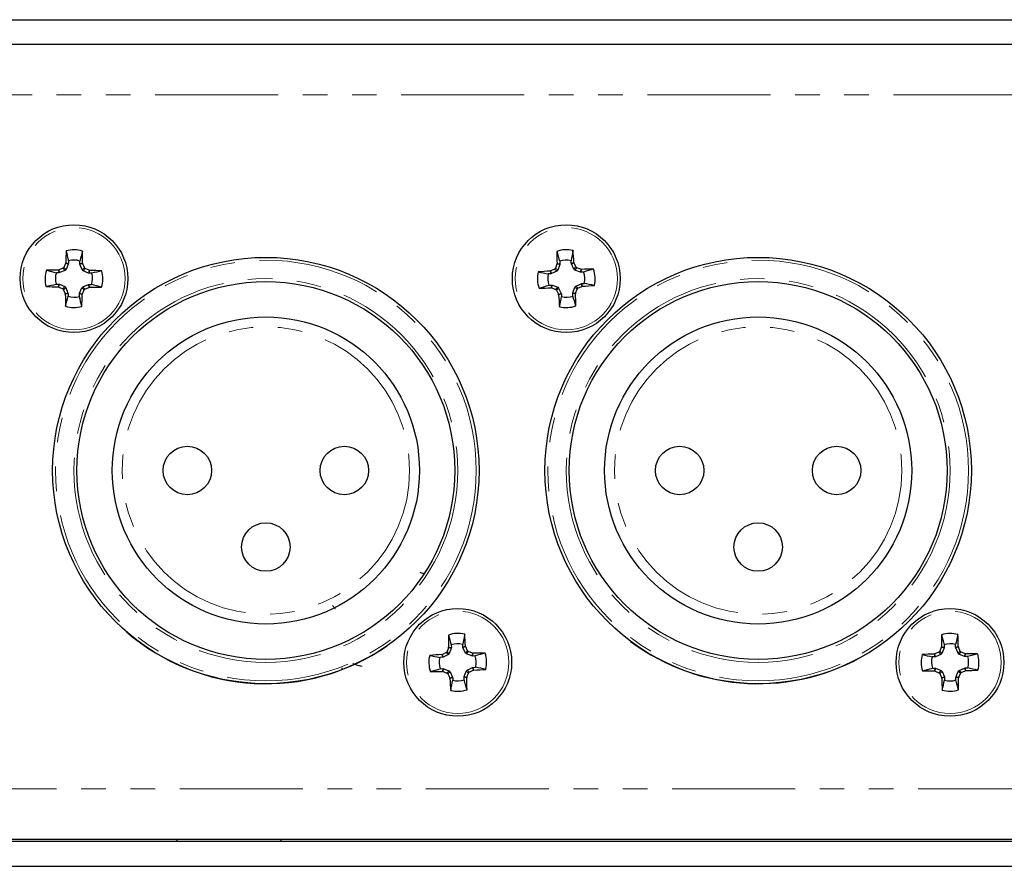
# Paper-space layout '_Back' of a CAD drawing. Header units: millimetres. Extents: x -153 to 329, y 18 to 62.
# Tile 4 of 6: x 79 to 130, y 18 to 62. Entities that reach past the tile are written whole.
import ezdxf

# ---------------------------------------------------------------- set-up
doc = ezdxf.new("R2010")
doc.units = ezdxf.units.MM
doc.linetypes.add('PHANTOM', pattern=[12.7, 6.35, -1.27, 1.27, -1.27, 1.27, -1.27])

psp = doc.layouts.new('_Back')

# ---------------------------------------------------------------- linework, layer by layer
at = {"color": 7, "linetype": 'Continuous', "lineweight": 25}
for p, q in [((-151.837, 61.766), (328.223, 61.766)), ((-134.057, 60.496), (310.443, 60.496)), ((81.821, 49.32), (81.819, 49.188)), ((82.406, 49.181), (82.408, 49.312)), ((107.163, 49.3), (107.17, 49.168)), ((107.756, 49.199), (107.749, 49.33)), ((81.534, 48.939), (81.333, 48.856)), ((81.643, 48.826), (81.359, 48.713)), ((81.67, 49.185), (81.582, 48.986)), ((81.692, 48.874), (81.643, 48.826)), ((81.812, 49.154), (81.692, 48.874)), ((81.819, 49.188), (81.812, 49.154)), ((82.412, 49.147), (82.406, 49.181)), ((82.526, 48.863), (82.412, 49.147)), ((82.573, 48.814), (82.526, 48.863)), ((82.638, 48.972), (82.556, 49.173)), ((82.854, 48.694), (82.573, 48.814)), ((82.884, 48.836), (82.685, 48.924)), ((106.9, 48.901), (106.705, 48.806)), ((107.017, 48.796), (106.741, 48.665)), ((107.02, 49.155), (106.946, 48.951)), ((107.062, 48.846), (107.017, 48.796)), ((107.165, 49.134), (107.062, 48.846)), ((107.17, 49.168), (107.165, 49.134)), ((107.764, 49.165), (107.756, 49.199)), ((107.895, 48.889), (107.764, 49.165)), ((107.946, 48.844), (107.895, 48.889)), ((108, 49.005), (107.905, 49.201)), ((108.234, 48.741), (107.946, 48.844)), ((108.255, 48.885), (108.051, 48.96)), ((81.325, 48.707), (81.194, 48.708)), ((81.359, 48.713), (81.325, 48.707)), ((82.888, 48.687), (82.854, 48.694)), ((83.019, 48.685), (82.888, 48.687)), ((106.707, 48.656), (106.576, 48.649)), ((106.741, 48.665), (106.707, 48.656)), ((108.268, 48.736), (108.234, 48.741)), ((108.399, 48.743), (108.268, 48.736)), ((81.186, 48.122), (81.318, 48.12)), ((81.318, 48.12), (81.352, 48.113)), ((81.321, 47.97), (81.52, 47.883)), ((81.352, 48.113), (81.632, 47.992)), ((81.567, 47.834), (81.65, 47.633)), ((81.632, 47.992), (81.68, 47.944)), ((81.68, 47.944), (81.793, 47.66)), ((82.393, 47.652), (82.514, 47.933)), ((82.514, 47.933), (82.562, 47.98)), ((82.536, 47.622), (82.623, 47.821)), ((82.562, 47.98), (82.846, 48.093)), ((82.672, 47.868), (82.873, 47.95)), ((82.846, 48.093), (82.88, 48.1)), ((82.88, 48.1), (83.012, 48.098)), ((106.606, 48.063), (106.738, 48.07)), ((106.738, 48.07), (106.772, 48.065)), ((106.751, 47.921), (106.955, 47.846)), ((106.772, 48.065), (107.06, 47.963)), ((107.005, 47.801), (107.1, 47.606)), ((107.06, 47.963), (107.11, 47.917)), ((107.11, 47.917), (107.241, 47.641)), ((107.841, 47.672), (107.943, 47.96)), ((107.943, 47.96), (107.989, 48.01)), ((107.985, 47.651), (108.06, 47.855)), ((107.989, 48.01), (108.265, 48.142)), ((108.105, 47.905), (108.3, 48.001)), ((108.265, 48.142), (108.298, 48.15)), ((108.298, 48.15), (108.429, 48.157)), ((81.793, 47.66), (81.799, 47.626)), ((81.799, 47.626), (81.798, 47.494)), ((82.384, 47.487), (82.386, 47.618)), ((82.386, 47.618), (82.393, 47.652)), ((107.241, 47.641), (107.25, 47.608)), ((107.25, 47.608), (107.257, 47.476)), ((107.836, 47.638), (107.841, 47.672)), ((107.843, 47.507), (107.836, 47.638)), ((101.572, 29.503), (101.577, 29.372)), ((102.163, 29.396), (102.158, 29.527)), ((127, 29.513), (127.001, 29.381)), ((127.588, 29.388), (127.586, 29.519)), ((101.305, 29.107), (101.109, 29.014)), ((101.421, 29.001), (101.143, 28.872)), ((101.428, 29.36), (101.351, 29.157)), ((101.467, 29.05), (101.421, 29.001)), ((101.572, 29.337), (101.467, 29.05)), ((101.577, 29.372), (101.572, 29.337)), ((102.172, 29.362), (102.163, 29.396)), ((102.3, 29.085), (102.172, 29.362)), ((102.35, 29.039), (102.3, 29.085)), ((102.406, 29.201), (102.313, 29.397)), ((102.637, 28.934), (102.35, 29.039)), ((102.659, 29.078), (102.456, 29.155)), ((126.721, 29.125), (126.522, 29.038)), ((126.833, 29.015), (126.552, 28.895)), ((126.851, 29.374), (126.769, 29.173)), ((126.881, 29.064), (126.833, 29.015)), ((126.995, 29.347), (126.881, 29.064)), ((127.001, 29.381), (126.995, 29.347)), ((127.595, 29.354), (127.588, 29.388)), ((127.715, 29.073), (127.595, 29.354)), ((127.763, 29.025), (127.715, 29.073)), ((127.825, 29.185), (127.738, 29.384)), ((128.047, 28.911), (127.763, 29.025)), ((128.074, 29.054), (127.873, 29.137)), ((101.11, 28.864), (100.978, 28.858)), ((101.143, 28.872), (101.11, 28.864)), ((102.671, 28.929), (102.637, 28.934)), ((102.803, 28.934), (102.671, 28.929)), ((126.518, 28.888), (126.387, 28.887)), ((126.552, 28.895), (126.518, 28.888)), ((128.081, 28.905), (128.047, 28.911)), ((128.212, 28.906), (128.081, 28.905)), ((95.94, 28.231), (95.94, 28.314)), ((101.003, 28.272), (101.134, 28.278)), ((101.134, 28.278), (101.168, 28.272)), ((101.146, 28.128), (101.349, 28.052)), ((101.168, 28.272), (101.455, 28.167)), ((101.399, 28.006), (101.492, 27.81)), ((101.455, 28.167), (101.505, 28.121)), ((101.505, 28.121), (101.634, 27.844)), ((102.234, 27.869), (102.339, 28.156)), ((102.339, 28.156), (102.385, 28.206)), ((102.378, 27.846), (102.454, 28.05)), ((102.385, 28.206), (102.662, 28.334)), ((102.5, 28.1), (102.696, 28.193)), ((102.662, 28.334), (102.696, 28.343)), ((102.696, 28.343), (102.827, 28.348)), ((126.393, 28.3), (126.525, 28.302)), ((126.525, 28.302), (126.559, 28.295)), ((126.532, 28.152), (126.732, 28.069)), ((126.559, 28.295), (126.842, 28.181)), ((126.781, 28.022), (126.868, 27.823)), ((126.842, 28.181), (126.891, 28.134)), ((126.891, 28.134), (127.011, 27.853)), ((127.611, 27.859), (127.725, 28.143)), ((127.725, 28.143), (127.772, 28.191)), ((127.754, 27.832), (127.837, 28.033)), ((127.772, 28.191), (128.053, 28.311)), ((127.884, 28.081), (128.083, 28.168)), ((128.053, 28.311), (128.087, 28.318)), ((128.087, 28.318), (128.219, 28.319)), ((101.634, 27.844), (101.642, 27.81)), ((101.642, 27.81), (101.648, 27.679)), ((102.228, 27.835), (102.234, 27.869)), ((102.234, 27.703), (102.228, 27.835)), ((127.011, 27.853), (127.018, 27.819)), ((127.018, 27.819), (127.019, 27.687)), ((127.604, 27.825), (127.611, 27.859)), ((127.606, 27.693), (127.604, 27.825)), ((-65.642, 19.369), (296.638, 19.369)), ((-64.842, 19.475), (295.838, 19.475)), ((87.405, 19.475), (87.405, 19.369)), ((92.79, 19.369), (92.79, 19.475)), ((-151.837, 18.078), (328.223, 18.078))]:
    psp.add_line(p, q, dxfattribs=at)
at = {"color": 7, "linetype": 'PHANTOM', "lineweight": 18}
for p, q in [((295.838, 57.896), (-64.842, 57.896)), ((81.325, 48.707), (81.299, 48.849)), ((81.333, 48.856), (81.359, 48.713)), ((81.643, 48.826), (81.534, 48.939)), ((81.582, 48.986), (81.692, 48.874)), ((81.812, 49.154), (81.67, 49.185)), ((81.677, 49.218), (81.819, 49.188)), ((82.406, 49.181), (82.549, 49.207)), ((82.556, 49.173), (82.412, 49.147)), ((82.526, 48.863), (82.638, 48.972)), ((82.685, 48.924), (82.573, 48.814)), ((82.854, 48.694), (82.884, 48.836)), ((82.918, 48.829), (82.888, 48.687)), ((106.707, 48.656), (106.672, 48.797)), ((106.705, 48.806), (106.741, 48.665)), ((107.017, 48.796), (106.9, 48.901)), ((106.946, 48.951), (107.062, 48.846)), ((107.165, 49.134), (107.02, 49.155)), ((107.026, 49.189), (107.17, 49.168)), ((107.756, 49.199), (107.896, 49.234)), ((107.905, 49.201), (107.764, 49.165)), ((107.895, 48.889), (108, 49.005)), ((108.051, 48.96), (107.946, 48.844)), ((108.234, 48.741), (108.255, 48.885)), ((108.289, 48.88), (108.268, 48.736)), ((81.288, 47.978), (81.318, 48.12)), ((81.352, 48.113), (81.321, 47.97)), ((81.52, 47.883), (81.632, 47.992)), ((81.68, 47.944), (81.567, 47.834)), ((82.623, 47.821), (82.514, 47.933)), ((82.562, 47.98), (82.672, 47.868)), ((82.873, 47.95), (82.846, 48.093)), ((82.88, 48.1), (82.907, 47.957)), ((106.717, 47.926), (106.738, 48.07)), ((106.772, 48.065), (106.751, 47.921)), ((106.955, 47.846), (107.06, 47.963)), ((107.11, 47.917), (107.005, 47.801)), ((108.06, 47.855), (107.943, 47.96)), ((107.989, 48.01), (108.105, 47.905)), ((108.3, 48.001), (108.265, 48.142)), ((108.298, 48.15), (108.334, 48.009)), ((81.65, 47.633), (81.793, 47.66)), ((81.799, 47.626), (81.657, 47.599)), ((82.528, 47.588), (82.386, 47.618)), ((82.393, 47.652), (82.536, 47.622)), ((107.1, 47.606), (107.241, 47.641)), ((107.25, 47.608), (107.109, 47.572)), ((107.98, 47.617), (107.836, 47.638)), ((107.841, 47.672), (107.985, 47.651)), ((101.11, 28.864), (101.076, 29.005)), ((101.109, 29.014), (101.143, 28.872)), ((101.421, 29.001), (101.305, 29.107)), ((101.351, 29.157), (101.467, 29.05)), ((101.572, 29.337), (101.428, 29.36)), ((101.434, 29.394), (101.577, 29.372)), ((102.163, 29.396), (102.305, 29.43)), ((102.313, 29.397), (102.172, 29.362)), ((102.3, 29.085), (102.406, 29.201)), ((102.456, 29.155), (102.35, 29.039)), ((102.637, 28.934), (102.659, 29.078)), ((102.694, 29.072), (102.671, 28.929)), ((126.518, 28.888), (126.489, 29.03)), ((126.522, 29.038), (126.552, 28.895)), ((126.833, 29.015), (126.721, 29.125)), ((126.769, 29.173), (126.881, 29.064)), ((126.995, 29.347), (126.851, 29.374)), ((126.858, 29.408), (127.001, 29.381)), ((127.588, 29.388), (127.73, 29.417)), ((127.738, 29.384), (127.595, 29.354)), ((127.715, 29.073), (127.825, 29.185)), ((127.873, 29.137), (127.763, 29.025)), ((128.047, 28.911), (128.074, 29.054)), ((128.108, 29.048), (128.081, 28.905)), ((101.112, 28.134), (101.134, 28.278)), ((101.168, 28.272), (101.146, 28.128)), ((101.349, 28.052), (101.455, 28.167)), ((101.505, 28.121), (101.399, 28.006)), ((102.454, 28.05), (102.339, 28.156)), ((102.385, 28.206), (102.5, 28.1)), ((102.696, 28.193), (102.662, 28.334)), ((102.696, 28.343), (102.73, 28.201)), ((126.498, 28.159), (126.525, 28.302)), ((126.559, 28.295), (126.532, 28.152)), ((126.732, 28.069), (126.842, 28.181)), ((126.891, 28.134), (126.781, 28.022)), ((127.837, 28.033), (127.725, 28.143)), ((127.772, 28.191), (127.884, 28.081)), ((128.083, 28.168), (128.053, 28.311)), ((128.087, 28.318), (128.117, 28.176)), ((101.492, 27.81), (101.634, 27.844)), ((101.642, 27.81), (101.501, 27.776)), ((102.372, 27.812), (102.228, 27.835)), ((102.234, 27.869), (102.378, 27.846)), ((126.868, 27.823), (127.011, 27.853)), ((127.018, 27.819), (126.876, 27.789)), ((127.747, 27.798), (127.604, 27.825)), ((127.611, 27.859), (127.754, 27.832)), ((-64.842, 22.076), (295.838, 22.076))]:
    psp.add_line(p, q, dxfattribs=at)
at = {"color": 7, "linetype": 'Continuous', "lineweight": 25}
for centre, radius in [((82.103, 48.403), 2.781), ((107.503, 48.403), 2.781), ((92.003, 38.503), 11), ((117.403, 38.503), 11), ((92.003, 38.503), 9.75), ((117.403, 38.503), 9.75), ((92.003, 38.503), 7.925), ((117.403, 38.503), 7.925), ((87.953, 38.503), 1.25), ((96.053, 38.503), 1.25), ((113.353, 38.503), 1.25), ((121.453, 38.503), 1.25), ((92.003, 34.553), 1.25), ((117.403, 34.553), 1.25), ((101.903, 28.603), 2.781), ((127.303, 28.603), 2.781)]:
    psp.add_circle(centre, radius, dxfattribs=at)
at = {"color": 7, "linetype": 'PHANTOM', "lineweight": 18}
for centre, radius in [((82.103, 48.403), 2.639), ((107.503, 48.403), 2.639), ((92.003, 38.503), 10.85), ((117.403, 38.503), 10.85), ((92.003, 38.503), 9.9), ((117.403, 38.503), 9.9), ((92.003, 38.503), 7.417), ((117.403, 38.503), 7.417), ((101.903, 28.603), 2.639), ((127.303, 28.603), 2.639)]:
    psp.add_circle(centre, radius, dxfattribs=at)
at = {"color": 7, "linetype": 'Continuous', "lineweight": 25}
for centre, radius, start, end in [((126.178, 47.911), 44.519, 177.5189, 178.3175), ((82.103, 48.403), 1.491, 72.8504, 105.6778), ((38.03, 49.043), 44.519, 0.2107, 1.0094), ((107.503, 48.403), 1.491, 76.5284, 109.3558), ((151.518, 50.74), 44.519, 181.1969, 181.9956), ((63.479, 46.215), 44.519, 3.8887, 4.6874), ((82.103, 48.403), 0.959, 71.447, 107.0813), ((107.503, 48.403), 0.959, 75.125, 110.7593), ((82.103, 48.403), 1.491, 162.8504, 195.6778), ((81.462, 4.33), 44.519, 90.2107, 91.0094), ((81.611, 4.328), 44.519, 87.5189, 88.3175), ((82.103, 48.403), 1.491, 342.8504, 15.6778), ((109.691, 4.38), 44.519, 93.8887, 94.6874), ((109.839, 4.388), 44.519, 91.1969, 91.9956), ((107.503, 48.403), 1.491, 346.5284, 19.3558), ((82.103, 48.403), 0.959, 161.447, 197.0813), ((82.103, 48.403), 0.959, 341.447, 17.0813), ((107.503, 48.403), 1.491, 166.5284, 199.3558), ((107.503, 48.403), 0.959, 165.125, 200.7593), ((107.503, 48.403), 0.959, 345.125, 20.7593), ((82.595, 92.478), 44.519, 267.5189, 268.3175), ((82.743, 92.476), 44.519, 270.2107, 271.0094), ((105.166, 92.419), 44.519, 271.1969, 271.9956), ((105.314, 92.426), 44.519, 273.8887, 274.6874), ((126.176, 47.763), 44.519, 180.2107, 181.0094), ((82.103, 48.403), 0.959, 251.447, 287.0813), ((38.028, 48.895), 44.519, 357.5189, 358.3175), ((151.526, 50.591), 44.519, 183.8887, 184.6874), ((107.503, 48.403), 0.959, 255.125, 290.7593), ((63.487, 46.067), 44.519, 1.1969, 1.9956), ((82.103, 48.403), 1.491, 252.8504, 285.6778), ((107.503, 48.403), 1.491, 256.5284, 289.3558), ((92.003, 38.5), 10.998, 229.1187, 304.6745), ((101.903, 28.603), 1.491, 75.9711, 108.7985), ((145.939, 30.511), 44.519, 180.6395, 181.4382), ((57.86, 26.843), 44.519, 3.3313, 4.13), ((171.377, 29.145), 44.519, 178.8622, 179.6609), ((127.303, 28.603), 1.491, 74.1937, 107.0211), ((83.227, 28.21), 44.519, 1.554, 2.3527), ((101.903, 28.603), 0.959, 74.5676, 110.2019), ((117.403, 38.5), 10.998, 233.2644, 301.0042), ((127.303, 28.603), 0.959, 72.7903, 108.4246), ((101.903, 28.603), 1.491, 165.9711, 198.7985), ((103.663, -15.439), 44.519, 93.3313, 94.13), ((103.811, -15.433), 44.519, 90.6395, 91.4382), ((101.903, 28.603), 1.491, 345.9711, 18.7985), ((127.303, 28.603), 1.491, 164.1937, 197.0211), ((127.696, -15.473), 44.519, 91.554, 92.3527), ((127.844, -15.471), 44.519, 88.8622, 89.6609), ((127.303, 28.603), 1.491, 344.1937, 17.0211), ((101.903, 28.603), 0.959, 164.5676, 200.2019), ((101.903, 28.603), 0.959, 344.5676, 20.2019), ((127.303, 28.603), 0.959, 162.7903, 198.4246), ((127.303, 28.603), 0.959, 342.7903, 18.4246), ((99.995, 72.639), 44.519, 270.6395, 271.4382), ((100.143, 72.646), 44.519, 273.3313, 274.13), ((126.761, 72.677), 44.519, 268.8622, 269.6609), ((126.91, 72.679), 44.519, 271.554, 272.3527), ((145.945, 30.363), 44.519, 183.3313, 184.13), ((101.903, 28.603), 0.959, 254.5676, 290.2019), ((57.866, 26.695), 44.519, 0.6395, 1.4382), ((171.379, 28.996), 44.519, 181.554, 182.3527), ((127.303, 28.603), 0.959, 252.7903, 288.4246), ((83.228, 28.062), 44.519, 358.8622, 359.6609), ((101.903, 28.603), 1.491, 255.9711, 288.7985), ((127.303, 28.603), 1.491, 254.1937, 287.0211)]:
    psp.add_arc(centre, radius, start, end, dxfattribs=at)
for points in [[(81.7, 49.839), (81.74, 49.666), (81.781, 49.493), (81.821, 49.32)], [(82.542, 49.828), (82.497, 49.656), (82.453, 49.484), (82.408, 49.312)], [(107.009, 49.81), (107.06, 49.64), (107.111, 49.47), (107.163, 49.3)], [(107.85, 49.853), (107.816, 49.679), (107.783, 49.504), (107.749, 49.33)], [(80.678, 48.843), (80.85, 48.798), (81.022, 48.753), (81.194, 48.708)], [(81.299, 48.849), (81.31, 48.849), (81.322, 48.852), (81.333, 48.856)], [(81.67, 49.185), (81.674, 49.195), (81.677, 49.207), (81.677, 49.218)], [(82.549, 49.207), (82.549, 49.196), (82.551, 49.184), (82.556, 49.173)], [(82.884, 48.836), (82.895, 48.832), (82.906, 48.829), (82.918, 48.829)], [(83.538, 48.806), (83.365, 48.766), (83.192, 48.725), (83.019, 48.685)], [(106.672, 48.797), (106.683, 48.798), (106.695, 48.801), (106.705, 48.806)], [(107.02, 49.155), (107.024, 49.166), (107.026, 49.178), (107.026, 49.189)], [(107.896, 49.234), (107.897, 49.223), (107.9, 49.211), (107.905, 49.201)], [(108.255, 48.885), (108.266, 48.881), (108.277, 48.88), (108.289, 48.88)], [(108.909, 48.897), (108.739, 48.846), (108.569, 48.794), (108.399, 48.743)], [(106.053, 48.75), (106.227, 48.717), (106.402, 48.683), (106.576, 48.649)], [(80.667, 48), (80.84, 48.041), (81.013, 48.081), (81.186, 48.122)], [(81.321, 47.97), (81.311, 47.975), (81.299, 47.977), (81.288, 47.978)], [(82.907, 47.957), (82.895, 47.957), (82.884, 47.955), (82.873, 47.95)], [(83.527, 47.964), (83.356, 48.008), (83.184, 48.053), (83.012, 48.098)], [(106.096, 47.909), (106.266, 47.96), (106.436, 48.012), (106.606, 48.063)], [(106.751, 47.921), (106.74, 47.925), (106.728, 47.927), (106.717, 47.926)], [(108.334, 48.009), (108.322, 48.009), (108.311, 48.006), (108.3, 48.001)], [(108.953, 48.056), (108.778, 48.09), (108.604, 48.123), (108.429, 48.157)], [(81.657, 47.599), (81.657, 47.611), (81.654, 47.622), (81.65, 47.633)], [(81.663, 46.979), (81.708, 47.15), (81.753, 47.322), (81.798, 47.494)], [(82.506, 46.968), (82.465, 47.141), (82.425, 47.314), (82.384, 47.487)], [(82.536, 47.622), (82.531, 47.611), (82.528, 47.599), (82.528, 47.588)], [(107.109, 47.572), (107.108, 47.584), (107.105, 47.595), (107.1, 47.606)], [(107.155, 46.953), (107.189, 47.128), (107.223, 47.302), (107.257, 47.476)], [(107.997, 46.997), (107.945, 47.167), (107.894, 47.336), (107.843, 47.507)], [(107.985, 47.651), (107.981, 47.64), (107.979, 47.628), (107.98, 47.617)], [(100.135, 33.181), (100.082, 33.2), (100.021, 33.222), (99.961, 33.244)], [(101.422, 30.014), (101.472, 29.844), (101.522, 29.674), (101.572, 29.503)], [(102.264, 30.05), (102.229, 29.876), (102.193, 29.702), (102.158, 29.527)], [(126.866, 30.029), (126.911, 29.857), (126.955, 29.685), (127, 29.513)], [(127.709, 30.038), (127.668, 29.865), (127.627, 29.692), (127.586, 29.519)], [(100.456, 28.965), (100.63, 28.929), (100.804, 28.894), (100.978, 28.858)], [(101.076, 29.005), (101.087, 29.006), (101.099, 29.009), (101.109, 29.014)], [(101.428, 29.36), (101.432, 29.371), (101.434, 29.383), (101.434, 29.394)], [(102.305, 29.43), (102.305, 29.419), (102.308, 29.407), (102.313, 29.397)], [(102.659, 29.078), (102.67, 29.074), (102.682, 29.072), (102.694, 29.072)], [(103.314, 29.084), (103.144, 29.034), (102.973, 28.984), (102.803, 28.934)], [(125.868, 29.009), (126.041, 28.968), (126.214, 28.928), (126.387, 28.887)], [(126.489, 29.03), (126.5, 29.031), (126.512, 29.033), (126.522, 29.038)], [(126.851, 29.374), (126.856, 29.385), (126.858, 29.397), (126.858, 29.408)], [(127.73, 29.417), (127.73, 29.406), (127.733, 29.394), (127.738, 29.384)], [(128.074, 29.054), (128.085, 29.05), (128.096, 29.048), (128.108, 29.048)], [(128.728, 29.04), (128.556, 28.995), (128.385, 28.951), (128.212, 28.906)], [(100.491, 28.123), (100.662, 28.173), (100.832, 28.222), (101.003, 28.272)], [(101.146, 28.128), (101.135, 28.132), (101.123, 28.134), (101.112, 28.134)], [(102.73, 28.201), (102.718, 28.201), (102.707, 28.198), (102.696, 28.193)], [(103.349, 28.242), (103.175, 28.277), (103.001, 28.313), (102.827, 28.348)], [(125.877, 28.167), (126.049, 28.211), (126.221, 28.256), (126.393, 28.3)], [(126.532, 28.152), (126.521, 28.156), (126.509, 28.159), (126.498, 28.159)], [(128.117, 28.176), (128.105, 28.176), (128.094, 28.173), (128.083, 28.168)], [(128.737, 28.197), (128.564, 28.238), (128.392, 28.279), (128.219, 28.319)], [(101.501, 27.776), (101.5, 27.788), (101.497, 27.799), (101.492, 27.81)], [(101.541, 27.157), (101.577, 27.331), (101.612, 27.505), (101.648, 27.679)], [(102.383, 27.192), (102.333, 27.362), (102.284, 27.533), (102.234, 27.703)], [(102.378, 27.846), (102.374, 27.836), (102.372, 27.824), (102.372, 27.812)], [(126.876, 27.789), (126.875, 27.8), (126.873, 27.812), (126.868, 27.823)], [(126.897, 27.169), (126.937, 27.342), (126.978, 27.514), (127.019, 27.687)], [(127.739, 27.178), (127.695, 27.35), (127.65, 27.521), (127.606, 27.693)], [(127.754, 27.832), (127.75, 27.821), (127.747, 27.81), (127.747, 27.798)]]:
    psp.add_open_spline(points, degree=3, dxfattribs=at)
for points in [[(81.534, 48.939), (81.543, 48.942), (81.551, 48.948), (81.559, 48.954), (81.566, 48.961), (81.573, 48.968), (81.578, 48.977), (81.579, 48.98), (81.581, 48.983), (81.582, 48.986)], [(82.638, 48.972), (82.642, 48.963), (82.647, 48.954), (82.654, 48.947), (82.66, 48.94), (82.668, 48.933), (82.677, 48.928), (82.679, 48.927), (82.682, 48.925), (82.685, 48.924)], [(106.9, 48.901), (106.909, 48.905), (106.918, 48.911), (106.925, 48.918), (106.932, 48.925), (106.938, 48.933), (106.942, 48.942), (106.943, 48.945), (106.945, 48.948), (106.946, 48.951)], [(108, 49.005), (108.005, 48.997), (108.011, 48.988), (108.018, 48.981), (108.025, 48.974), (108.033, 48.968), (108.042, 48.964), (108.045, 48.962), (108.048, 48.961), (108.051, 48.96)], [(81.567, 47.834), (81.564, 47.843), (81.558, 47.852), (81.552, 47.859), (81.545, 47.867), (81.537, 47.873), (81.529, 47.878), (81.526, 47.88), (81.523, 47.881), (81.52, 47.883)], [(82.672, 47.868), (82.663, 47.864), (82.654, 47.859), (82.647, 47.852), (82.639, 47.846), (82.633, 47.838), (82.628, 47.829), (82.626, 47.826), (82.625, 47.824), (82.623, 47.821)], [(107.005, 47.801), (107.001, 47.81), (106.995, 47.818), (106.988, 47.825), (106.981, 47.832), (106.973, 47.838), (106.964, 47.842), (106.961, 47.844), (106.958, 47.845), (106.955, 47.846)], [(108.105, 47.905), (108.096, 47.901), (108.088, 47.895), (108.081, 47.888), (108.074, 47.881), (108.068, 47.873), (108.063, 47.864), (108.062, 47.861), (108.061, 47.858), (108.06, 47.855)], [(101.305, 29.107), (101.314, 29.111), (101.323, 29.117), (101.33, 29.124), (101.337, 29.131), (101.343, 29.139), (101.347, 29.148), (101.349, 29.151), (101.35, 29.154), (101.351, 29.157)], [(102.406, 29.201), (102.411, 29.192), (102.416, 29.183), (102.423, 29.176), (102.43, 29.169), (102.438, 29.163), (102.447, 29.159), (102.45, 29.157), (102.453, 29.156), (102.456, 29.155)], [(126.721, 29.125), (126.73, 29.129), (126.739, 29.134), (126.746, 29.141), (126.753, 29.148), (126.76, 29.156), (126.764, 29.165), (126.766, 29.167), (126.767, 29.17), (126.769, 29.173)], [(127.825, 29.185), (127.829, 29.176), (127.834, 29.167), (127.841, 29.16), (127.847, 29.152), (127.855, 29.146), (127.864, 29.141), (127.867, 29.14), (127.87, 29.138), (127.873, 29.137)], [(101.399, 28.006), (101.395, 28.015), (101.389, 28.023), (101.382, 28.03), (101.375, 28.037), (101.367, 28.043), (101.358, 28.048), (101.355, 28.049), (101.352, 28.051), (101.349, 28.052)], [(102.5, 28.1), (102.491, 28.095), (102.483, 28.09), (102.476, 28.083), (102.469, 28.076), (102.463, 28.068), (102.458, 28.059), (102.457, 28.056), (102.455, 28.053), (102.454, 28.05)], [(126.781, 28.022), (126.777, 28.031), (126.771, 28.039), (126.765, 28.047), (126.758, 28.054), (126.75, 28.06), (126.741, 28.065), (126.738, 28.066), (126.736, 28.068), (126.732, 28.069)], [(127.884, 28.081), (127.875, 28.077), (127.867, 28.072), (127.859, 28.065), (127.852, 28.058), (127.846, 28.05), (127.841, 28.042), (127.839, 28.039), (127.838, 28.036), (127.837, 28.033)]]:
    psp.add_open_spline(points, degree=3, knots=[0, 0, 0, 0, 0.00002970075, 0.00002970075, 0.00002970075, 0.00005940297, 0.00005940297, 0.00005940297, 0.00006914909, 0.00006914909, 0.00006914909, 0.00006914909], dxfattribs=at)
at = {"color": 7, "linetype": 'PHANTOM', "lineweight": 18}
for points, knots in [([(95.584, 31.356), (95.577, 31.369), (95.531, 31.447), (95.483, 31.499), (95.443, 31.542)], [0, 0, 0, 0, 0.163374, 1, 1, 1, 1]), ([(96.497, 28.547), (96.507, 28.54), (96.528, 28.526), (96.57, 28.505), (96.619, 28.485), (96.676, 28.466), (96.741, 28.448), (96.812, 28.431), (96.889, 28.415), (96.945, 28.406), (96.973, 28.401)], [0, 0, 0, 0, 0.125844, 0.251135, 0.376641, 0.503123, 0.626651, 0.752788, 0.875816, 1, 1, 1, 1])]:
    psp.add_open_spline(points, degree=3, knots=knots, dxfattribs=at)

doc.saveas('drawing.dxf')
